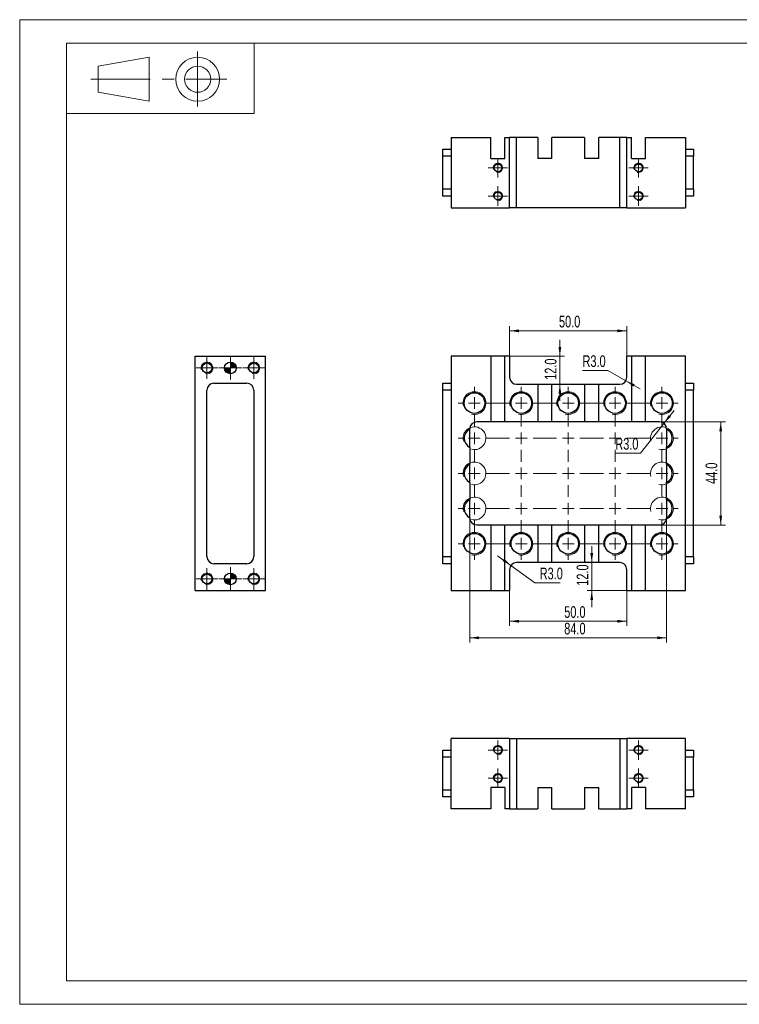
# Model space of a CAD drawing. Header units: millimetres. Extents: x 0 to 297, y 0 to 210.
# Tile 1 of 4: x 0 to 154, y 0 to 210. Entities that reach past the tile are written whole.
import ezdxf

# ---------------------------------------------------------------- set-up
doc = ezdxf.new("R2010")
doc.units = ezdxf.units.MM
doc.linetypes.add('CENTERX2', pattern=[20.32, 12.7, -2.54, 2.54, -2.54])
doc.styles.add('SLDTEXTSTYLE1', font='TXT', dxfattribs={"width": 0.7})
doc.dimstyles.new('SLDDIMSTYLE0', dxfattribs={"dimtxt": 2.5, "dimasz": 2, "dimexe": 0, "dimexo": 0.0625, "dimtad": 2, "dimdec": 1, "dimlfac": 2, "dimrnd": 1e-09, "dimzin": 4, "dimdsep": 46, "dimtxsty": 'SLDTEXTSTYLE1', "dimsah": 1, "dimcen": 0.09, "dimadec": 0, "dimazin": 1, "dimtfac": 1, "dimtofl": 0, "dimtmove": 0, "dimatfit": 3, "dimfxl": 0, "dimfrac": 2, "dimtolj": 1, "dimtzin": 12, "dimarcsym": 0})
doc.dimstyles.new('SLDDIMSTYLE1', dxfattribs={"dimtxt": 2.5, "dimasz": 2, "dimexe": 0, "dimexo": 0.0625, "dimtad": 0, "dimtih": 1, "dimtoh": 1, "dimdec": 1, "dimlfac": 2, "dimrnd": 1e-09, "dimzin": 4, "dimdsep": 46, "dimtxsty": 'SLDTEXTSTYLE1', "dimsah": 1, "dimcen": 0, "dimadec": 0, "dimazin": 1, "dimtfac": 1, "dimtofl": 0, "dimtmove": 1, "dimatfit": 3, "dimfxl": 0, "dimfrac": 2, "dimtolj": 1, "dimtzin": 12, "dimarcsym": 0})
doc.dimstyles.new('SLDDIMSTYLE2', dxfattribs={"dimtxt": 2.5, "dimasz": 2, "dimexe": 0, "dimexo": 0.0625, "dimtad": 2, "dimdec": 1, "dimlfac": 2, "dimrnd": 1e-09, "dimzin": 4, "dimdsep": 46, "dimtxsty": 'SLDTEXTSTYLE1', "dimsah": 1, "dimcen": 0.09, "dimadec": 0, "dimazin": 1, "dimtfac": 1, "dimtmove": 0, "dimatfit": 0, "dimfxl": 0, "dimfrac": 2, "dimtolj": 1, "dimtzin": 12, "dimarcsym": 0})

# ---------------------------------------------------------------- blocks, each defined once
blk = doc.blocks.new('_D')
at = {"color": 7, "linetype": 'Continuous', "lineweight": 0}
for p, q in [((96.02, 103.72), (96.02, 77.16)), ((138.02, 103.72), (138.02, 77.16)), ((96.02, 78.16), (138.02, 78.16))]:
    blk.add_line(p, q, dxfattribs=at)
at = {"color": 7, "linetype": 'Continuous', "lineweight": 18}
for points in [[(96.02, 78.16), (98.02, 77.86), (98.02, 78.46)], [(138.02, 78.16), (136.02, 78.46), (136.02, 77.86)]]:
    blk.add_solid(points, dxfattribs=at)
at = {"color": 7, "linetype": 'Continuous', "lineweight": 18, "insert": (116.17, 81.38), "char_height": 2.5, "attachment_point": 1, "style": 'SLDTEXTSTYLE1'}
blk.add_mtext('84.0', dxfattribs=at)
blk = doc.blocks.new('_D_1')
at = {"color": 7, "linetype": 'Continuous', "lineweight": 0}
for p, q in [((104.52, 88.22), (104.52, 80.69)), ((129.52, 88.22), (129.52, 80.69)), ((104.52, 81.69), (129.52, 81.69))]:
    blk.add_line(p, q, dxfattribs=at)
at = {"color": 7, "linetype": 'Continuous', "lineweight": 18}
for points in [[(104.52, 81.69), (106.52, 81.39), (106.52, 81.99)], [(129.52, 81.69), (127.52, 81.99), (127.52, 81.39)]]:
    blk.add_solid(points, dxfattribs=at)
at = {"color": 7, "linetype": 'Continuous', "lineweight": 18, "insert": (116.17, 84.91), "char_height": 2.5, "attachment_point": 1, "style": 'SLDTEXTSTYLE1'}
blk.add_mtext('50.0', dxfattribs=at)
blk = doc.blocks.new('_D_2')
at = {"color": 7, "linetype": 'Continuous', "lineweight": 0}
for p, q in [((104.8, 93.6), (101.96, 95.65)), ((104.8, 93.6), (109.93, 89.91)), ((109.93, 89.91), (115.31, 89.91))]:
    blk.add_line(p, q, dxfattribs=at)
at = {"color": 7, "linetype": 'Continuous', "lineweight": 18}
blk.add_solid([(104.8, 93.6), (103.35, 95.01), (103, 94.53)], dxfattribs=at)
at = {"color": 7, "linetype": 'Continuous', "lineweight": 18, "insert": (110.93, 93.13), "char_height": 2.5, "attachment_point": 1, "style": 'SLDTEXTSTYLE1'}
blk.add_mtext('R3.0', dxfattribs=at)
blk = doc.blocks.new('_D_3')
at = {"color": 7, "linetype": 'Continuous', "lineweight": 0}
for p, q in [((122.04, 94.22), (122.04, 97.72)), ((122.04, 94.22), (122.04, 88.22)), ((129.52, 88.22), (121.04, 88.22)), ((122.04, 88.22), (122.04, 84.72))]:
    blk.add_line(p, q, dxfattribs=at)
at = {"color": 7, "linetype": 'Continuous', "lineweight": 18}
for points in [[(122.04, 94.22), (122.34, 96.22), (121.74, 96.22)], [(122.04, 88.22), (121.74, 86.22), (122.34, 86.22)]]:
    blk.add_solid(points, dxfattribs=at)
at = {"color": 7, "linetype": 'Continuous', "lineweight": 18, "insert": (118.82, 89.26), "char_height": 2.5, "attachment_point": 1, "rotation": 90, "style": 'SLDTEXTSTYLE1'}
blk.add_mtext('12.0', dxfattribs=at)
blk = doc.blocks.new('_D_4')
at = {"color": 7, "linetype": 'Continuous', "lineweight": 0}
for p, q in [((136.52, 124.22), (150.56, 124.22)), ((149.56, 102.22), (149.56, 124.22)), ((136.52, 102.22), (150.56, 102.22))]:
    blk.add_line(p, q, dxfattribs=at)
at = {"color": 7, "linetype": 'Continuous', "lineweight": 18}
for points in [[(149.56, 124.22), (149.26, 122.22), (149.86, 122.22)], [(149.56, 102.22), (149.86, 104.22), (149.26, 104.22)]]:
    blk.add_solid(points, dxfattribs=at)
at = {"color": 7, "linetype": 'Continuous', "lineweight": 18, "insert": (146.33, 110.98), "char_height": 2.5, "attachment_point": 1, "rotation": 90, "style": 'SLDTEXTSTYLE1'}
blk.add_mtext('44.0', dxfattribs=at)
blk = doc.blocks.new('_D_5')
at = {"color": 7, "linetype": 'Continuous', "lineweight": 0}
for p, q in [((137.45, 123.9), (139.62, 126.65)), ((137.45, 123.9), (132.44, 117.56)), ((132.44, 117.56), (127.06, 117.56))]:
    blk.add_line(p, q, dxfattribs=at)
at = {"color": 7, "linetype": 'Continuous', "lineweight": 18}
blk.add_solid([(137.45, 123.9), (138.92, 125.29), (138.45, 125.66)], dxfattribs=at)
at = {"color": 7, "linetype": 'Continuous', "lineweight": 18, "insert": (127.06, 120.78), "char_height": 2.5, "attachment_point": 1, "style": 'SLDTEXTSTYLE1'}
blk.add_mtext('R3.0', dxfattribs=at)
blk = doc.blocks.new('_D_6')
at = {"color": 7, "linetype": 'Continuous', "lineweight": 0}
for p, q in [((104.52, 138.22), (104.52, 144.63)), ((104.52, 143.63), (129.52, 143.63)), ((129.52, 138.22), (129.52, 144.63))]:
    blk.add_line(p, q, dxfattribs=at)
at = {"color": 7, "linetype": 'Continuous', "lineweight": 18}
for points in [[(104.52, 143.63), (106.52, 143.33), (106.52, 143.93)], [(129.52, 143.63), (127.52, 143.93), (127.52, 143.33)]]:
    blk.add_solid(points, dxfattribs=at)
at = {"color": 7, "linetype": 'Continuous', "lineweight": 18, "insert": (115.05, 146.86), "char_height": 2.5, "attachment_point": 1, "style": 'SLDTEXTSTYLE1'}
blk.add_mtext('50.0', dxfattribs=at)
blk = doc.blocks.new('_D_7')
at = {"color": 7, "linetype": 'Continuous', "lineweight": 0}
for p, q in [((115.24, 138.22), (115.24, 141.72)), ((104.52, 138.22), (116.24, 138.22)), ((115.24, 132.22), (115.24, 138.22)), ((115.24, 132.22), (115.24, 128.72))]:
    blk.add_line(p, q, dxfattribs=at)
at = {"color": 7, "linetype": 'Continuous', "lineweight": 18}
for points in [[(115.24, 138.22), (115.54, 140.22), (114.94, 140.22)], [(115.24, 132.22), (114.94, 130.22), (115.54, 130.22)]]:
    blk.add_solid(points, dxfattribs=at)
at = {"color": 7, "linetype": 'Continuous', "lineweight": 18, "insert": (112.02, 133.17), "char_height": 2.5, "attachment_point": 1, "rotation": 90, "style": 'SLDTEXTSTYLE1'}
blk.add_mtext('12.0', dxfattribs=at)
blk = doc.blocks.new('_D_8')
at = {"color": 7, "linetype": 'Continuous', "lineweight": 0}
for p, q in [((125.45, 135.2), (120.07, 135.2)), ((129.32, 132.98), (125.45, 135.2)), ((129.32, 132.98), (132.35, 131.23))]:
    blk.add_line(p, q, dxfattribs=at)
at = {"color": 7, "linetype": 'Continuous', "lineweight": 18}
blk.add_solid([(129.32, 132.98), (130.9, 131.72), (131.2, 132.24)], dxfattribs=at)
at = {"color": 7, "linetype": 'Continuous', "lineweight": 18, "insert": (120.07, 138.42), "char_height": 2.5, "attachment_point": 1, "style": 'SLDTEXTSTYLE1'}
blk.add_mtext('R3.0', dxfattribs=at)
blk = doc.blocks.new('SW_CENTERMARKSYMBOL_0')
at = {"color": 0, "linetype": 'Continuous', "lineweight": 18}
for p, q in [((-10, 32.5), (-10, 33.45)), ((0, 32.5), (0, 33.45)), ((10, 32.5), (10, 33.45)), ((20, 32.5), (20, 33.45)), ((30, 32.5), (30, 33.45)), ((-12.5, 30), (-13.45, 30)), ((-10, 30), (-11.25, 30)), ((-10, 30), (-10, 31.25)), ((-10, 30), (-10, 28.75)), ((-10, 30), (-8.75, 30)), ((-7.5, 30), (-2.5, 30)), ((0, 30), (-1.25, 30)), ((0, 30), (0, 31.25)), ((0, 30), (0, 28.75)), ((0, 30), (1.25, 30)), ((2.5, 30), (7.5, 30)), ((10, 30), (8.75, 30)), ((10, 30), (10, 31.25)), ((10, 30), (10, 28.75)), ((10, 30), (11.25, 30)), ((12.5, 30), (17.5, 30)), ((20, 30), (18.75, 30)), ((20, 30), (20, 31.25)), ((20, 30), (20, 28.75)), ((20, 30), (21.25, 30)), ((22.5, 30), (27.5, 30)), ((30, 30), (28.75, 30)), ((30, 30), (30, 31.25)), ((30, 30), (30, 28.75)), ((30, 30), (31.25, 30)), ((32.5, 30), (33.45, 30)), ((-10, 25), (-10, 27.5)), ((0, 25), (0, 27.5)), ((10, 25), (10, 27.5)), ((20, 25), (20, 27.5)), ((30, 25), (30, 27.5)), ((-10, 22.5), (-10, 23.75)), ((0, 22.5), (0, 23.75)), ((10, 22.5), (10, 23.75)), ((20, 22.5), (20, 23.75)), ((30, 22.5), (30, 23.75)), ((-12.5, 22.5), (-13.45, 22.5)), ((-10, 22.5), (-11.25, 22.5)), ((-10, 22.5), (-10, 21.25)), ((-10, 22.5), (-8.75, 22.5)), ((-7.5, 22.5), (-2.5, 22.5)), ((0, 22.5), (-1.25, 22.5)), ((0, 22.5), (0, 21.25)), ((0, 22.5), (1.25, 22.5)), ((2.5, 22.5), (7.5, 22.5)), ((10, 22.5), (8.75, 22.5)), ((10, 22.5), (10, 21.25)), ((10, 22.5), (11.25, 22.5)), ((12.5, 22.5), (17.5, 22.5)), ((20, 22.5), (18.75, 22.5)), ((20, 22.5), (20, 21.25)), ((20, 22.5), (21.25, 22.5)), ((22.5, 22.5), (27.5, 22.5)), ((30, 22.5), (28.75, 22.5)), ((30, 22.5), (30, 21.25)), ((30, 22.5), (31.25, 22.5)), ((32.5, 22.5), (33.45, 22.5)), ((-10, 17.5), (-10, 20)), ((0, 17.5), (0, 20)), ((10, 17.5), (10, 20)), ((20, 17.5), (20, 20)), ((30, 17.5), (30, 20)), ((-12.5, 15), (-13.45, 15)), ((-10, 15), (-11.25, 15)), ((-10, 15), (-10, 16.25)), ((-10, 15), (-10, 13.75)), ((-10, 15), (-8.75, 15)), ((-7.5, 15), (-2.5, 15)), ((0, 15), (-1.25, 15)), ((0, 15), (0, 16.25)), ((0, 15), (0, 13.75)), ((0, 15), (1.25, 15)), ((2.5, 15), (7.5, 15)), ((10, 15), (8.75, 15)), ((10, 15), (10, 16.25)), ((10, 15), (10, 13.75)), ((10, 15), (11.25, 15)), ((12.5, 15), (17.5, 15)), ((20, 15), (18.75, 15)), ((20, 15), (20, 16.25)), ((20, 15), (20, 13.75)), ((20, 15), (21.25, 15)), ((22.5, 15), (27.5, 15)), ((30, 15), (28.75, 15)), ((30, 15), (30, 16.25)), ((30, 15), (30, 13.75)), ((30, 15), (31.25, 15)), ((32.5, 15), (33.45, 15)), ((-10, 10), (-10, 12.5)), ((0, 10), (0, 12.5)), ((10, 10), (10, 12.5)), ((20, 10), (20, 12.5)), ((30, 10), (30, 12.5)), ((-10, 7.5), (-10, 8.75)), ((0, 7.5), (0, 8.75)), ((10, 7.5), (10, 8.75)), ((20, 7.5), (20, 8.75)), ((30, 7.5), (30, 8.75)), ((-12.5, 7.5), (-13.45, 7.5)), ((-10, 7.5), (-11.25, 7.5)), ((-10, 7.5), (-10, 6.25)), ((-10, 7.5), (-8.75, 7.5)), ((-7.5, 7.5), (-2.5, 7.5)), ((0, 7.5), (-1.25, 7.5)), ((0, 7.5), (0, 6.25)), ((0, 7.5), (1.25, 7.5)), ((2.5, 7.5), (7.5, 7.5)), ((10, 7.5), (8.75, 7.5)), ((10, 7.5), (10, 6.25)), ((10, 7.5), (11.25, 7.5)), ((12.5, 7.5), (17.5, 7.5)), ((20, 7.5), (18.75, 7.5)), ((20, 7.5), (20, 6.25)), ((20, 7.5), (21.25, 7.5)), ((22.5, 7.5), (27.5, 7.5)), ((30, 7.5), (28.75, 7.5)), ((30, 7.5), (30, 6.25)), ((30, 7.5), (31.25, 7.5)), ((32.5, 7.5), (33.45, 7.5)), ((-10, 2.5), (-10, 5)), ((0, 2.5), (0, 5)), ((10, 2.5), (10, 5)), ((20, 2.5), (20, 5)), ((30, 2.5), (30, 5)), ((-12.5, 0), (-13.45, 0)), ((-10, 0), (-11.25, 0)), ((-10, 0), (-10, 1.25)), ((-10, 0), (-10, -1.25)), ((-10, 0), (-8.75, 0)), ((-7.5, 0), (-2.5, 0)), ((0, 0), (-1.25, 0)), ((0, 0), (0, 1.25)), ((0, 0), (0, -1.25)), ((0, 0), (1.25, 0)), ((2.5, 0), (7.5, 0)), ((10, 0), (8.75, 0)), ((10, 0), (10, 1.25)), ((10, 0), (10, -1.25)), ((10, 0), (11.25, 0)), ((12.5, 0), (17.5, 0)), ((20, 0), (18.75, 0)), ((20, 0), (20, 1.25)), ((20, 0), (20, -1.25)), ((20, 0), (21.25, 0)), ((22.5, 0), (27.5, 0)), ((30, 0), (28.75, 0)), ((30, 0), (30, 1.25)), ((30, 0), (30, -1.25)), ((30, 0), (31.25, 0)), ((32.5, 0), (33.45, 0)), ((-10, -2.5), (-10, -3.45)), ((0, -2.5), (0, -3.45)), ((10, -2.5), (10, -3.45)), ((20, -2.5), (20, -3.45)), ((30, -2.5), (30, -3.45))]:
    blk.add_line(p, q, dxfattribs=at)
blk = doc.blocks.new('SW_CENTERMARKSYMBOL_1')
at = {"color": 0, "linetype": 'Continuous', "lineweight": 18}
for p, q in [((0, 1.25), (0, 2.3)), ((-1.25, 0), (-2.3, 0)), ((0, 0), (-1.25, 0)), ((0, 0), (0, 1.25)), ((0, 0), (0, -1.25)), ((0, 0), (1.25, 0)), ((1.25, 0), (2.3, 0)), ((0, -1.25), (0, -2.3))]:
    blk.add_line(p, q, dxfattribs=at)
blk = doc.blocks.new('SW_CENTERMARKSYMBOL_2')
at = {"color": 0, "linetype": 'Continuous', "lineweight": 18}
for p, q in [((0, 1.25), (0, 2.3)), ((-1.25, 0), (-2.3, 0)), ((0, 0), (-1.25, 0)), ((0, 0), (0, 1.25)), ((0, 0), (0, -1.25)), ((0, 0), (1.25, 0)), ((1.25, 0), (2.3, 0)), ((0, -1.25), (0, -2.3))]:
    blk.add_line(p, q, dxfattribs=at)
blk = doc.blocks.new('SW_CENTERMARKSYMBOL_3')
at = {"color": 0, "linetype": 'Continuous', "lineweight": 18}
for p, q in [((0, 1.25), (0, 2.3)), ((-1.25, 0), (-2.3, 0)), ((0, 0), (-1.25, 0)), ((0, 0), (0, 1.25)), ((0, 0), (0, -1.25)), ((0, 0), (1.25, 0)), ((1.25, 0), (2.3, 0)), ((0, -1.25), (0, -2.3))]:
    blk.add_line(p, q, dxfattribs=at)
blk = doc.blocks.new('SW_CENTERMARKSYMBOL_4')
at = {"color": 0, "linetype": 'Continuous', "lineweight": 18}
for p, q in [((0, 1.25), (0, 2.3)), ((-1.25, 0), (-2.3, 0)), ((0, 0), (-1.25, 0)), ((0, 0), (0, 1.25)), ((0, 0), (0, -1.25)), ((0, 0), (1.25, 0)), ((1.25, 0), (2.3, 0)), ((0, -1.25), (0, -2.3))]:
    blk.add_line(p, q, dxfattribs=at)
blk = doc.blocks.new('SW_CENTERMARKSYMBOL_5')
at = {"color": 0, "linetype": 'Continuous', "lineweight": 18}
for p, q in [((0, 1.25), (0, 2.5)), ((-1.25, 0), (-2.5, 0)), ((0, 0), (-1.25, 0)), ((0, 0), (0, 1.25)), ((0, 0), (0, -1.25)), ((0, 0), (1.25, 0)), ((1.25, 0), (2.5, 0)), ((0, -1.25), (0, -2.5))]:
    blk.add_line(p, q, dxfattribs=at)
blk = doc.blocks.new('SW_CENTERMARKSYMBOL_6')
at = {"color": 0, "linetype": 'Continuous', "lineweight": 18}
for p, q in [((0, 1.25), (0, 2.5)), ((-1.25, 0), (-2.5, 0)), ((0, 0), (-1.25, 0)), ((0, 0), (0, 1.25)), ((0, 0), (0, -1.25)), ((0, 0), (1.25, 0)), ((1.25, 0), (2.5, 0)), ((0, -1.25), (0, -2.5))]:
    blk.add_line(p, q, dxfattribs=at)
blk = doc.blocks.new('SW_DOWELSYMBOL_0')
at = {"linetype": 'Continuous', "lineweight": 18}
h = blk.add_hatch(color=0, dxfattribs=at)
edge = h.paths.add_edge_path(flags=0)
edge.add_arc((0, 0), 1.25, 180, 270)
edge.add_line((0, -1.25), (0, 0))
edge.add_line((0, 0), (-1.25, 0))
h = blk.add_hatch(color=0, dxfattribs=at)
edge = h.paths.add_edge_path(flags=0)
edge.add_arc((0, 0), 1.25, 0, 90)
edge.add_line((0, 1.25), (0, 0))
edge.add_line((0, 0), (1.25, 0))
at = {"color": 0, "linetype": 'Continuous', "lineweight": 18}
blk.add_circle((0, 0), 1.25, dxfattribs=at)
blk = doc.blocks.new('SW_DOWELSYMBOL_1')
at = {"linetype": 'Continuous', "lineweight": 18}
h = blk.add_hatch(color=0, dxfattribs=at)
edge = h.paths.add_edge_path(flags=0)
edge.add_arc((0, 0), 1.25, 180, 270)
edge.add_line((0, -1.25), (0, 0))
edge.add_line((0, 0), (-1.25, 0))
h = blk.add_hatch(color=0, dxfattribs=at)
edge = h.paths.add_edge_path(flags=0)
edge.add_arc((0, 0), 1.25, 0, 90)
edge.add_line((0, 1.25), (0, 0))
edge.add_line((0, 0), (1.25, 0))
at = {"color": 0, "linetype": 'Continuous', "lineweight": 18}
blk.add_circle((0, 0), 1.25, dxfattribs=at)
blk = doc.blocks.new('SW_CENTERMARKSYMBOL_12')
at = {"color": 0, "linetype": 'Continuous', "lineweight": 18}
for p, q in [((-1.25, 0), (-2.075, 0)), ((0, 0), (-1.25, 0)), ((0, 1.25), (0, 2.075)), ((0, 0), (0, 1.25)), ((0, 0), (0, -1.25)), ((0, 0), (1.25, 0)), ((1.25, 0), (2.075, 0)), ((0, -1.25), (0, -2.075))]:
    blk.add_line(p, q, dxfattribs=at)
blk = doc.blocks.new('SW_CENTERMARKSYMBOL_13')
at = {"color": 0, "linetype": 'Continuous', "lineweight": 18}
for p, q in [((-1.25, 0), (-2.075, 0)), ((0, 0), (-1.25, 0)), ((0, 1.25), (0, 2.075)), ((0, 0), (0, 1.25)), ((0, 0), (0, -1.25)), ((0, 0), (1.25, 0)), ((1.25, 0), (2.075, 0)), ((0, -1.25), (0, -2.075))]:
    blk.add_line(p, q, dxfattribs=at)
blk = doc.blocks.new('SW_CENTERMARKSYMBOL_14')
at = {"color": 0, "linetype": 'Continuous', "lineweight": 18}
for p, q in [((-1.25, 0), (-2.075, 0)), ((0, 0), (-1.25, 0)), ((0, 1.25), (0, 2.075)), ((0, 0), (0, 1.25)), ((0, 0), (0, -1.25)), ((0, 0), (1.25, 0)), ((1.25, 0), (2.075, 0)), ((0, -1.25), (0, -2.075))]:
    blk.add_line(p, q, dxfattribs=at)
blk = doc.blocks.new('SW_CENTERMARKSYMBOL_15')
at = {"color": 0, "linetype": 'Continuous', "lineweight": 18}
for p, q in [((-1.25, 0), (-2.075, 0)), ((0, 0), (-1.25, 0)), ((0, 1.25), (0, 2.075)), ((0, 0), (0, 1.25)), ((0, 0), (0, -1.25)), ((0, 0), (1.25, 0)), ((1.25, 0), (2.075, 0)), ((0, -1.25), (0, -2.075))]:
    blk.add_line(p, q, dxfattribs=at)
blk = doc.blocks.new('SW_CENTERMARKSYMBOL_16')
at = {"color": 0, "linetype": 'Continuous', "lineweight": 18}
for p, q in [((-1.25, 0), (-2.075, 0)), ((0, 0), (-1.25, 0)), ((0, 1.25), (0, 2.075)), ((0, 0), (0, 1.25)), ((0, 0), (0, -1.25)), ((0, 0), (1.25, 0)), ((1.25, 0), (2.075, 0)), ((0, -1.25), (0, -2.075))]:
    blk.add_line(p, q, dxfattribs=at)
blk = doc.blocks.new('SW_CENTERMARKSYMBOL_17')
at = {"color": 0, "linetype": 'Continuous', "lineweight": 18}
for p, q in [((-1.25, 0), (-2.075, 0)), ((0, 0), (-1.25, 0)), ((0, 1.25), (0, 2.075)), ((0, 0), (0, 1.25)), ((0, 0), (0, -1.25)), ((0, 0), (1.25, 0)), ((1.25, 0), (2.075, 0)), ((0, -1.25), (0, -2.075))]:
    blk.add_line(p, q, dxfattribs=at)
blk = doc.blocks.new('SW_CENTERMARKSYMBOL_18')
at = {"color": 0, "linetype": 'Continuous', "lineweight": 18}
for p, q in [((-1.25, 0), (-2.075, 0)), ((0, 0), (-1.25, 0)), ((0, 1.25), (0, 2.075)), ((0, 0), (0, 1.25)), ((0, 0), (0, -1.25)), ((0, 0), (1.25, 0)), ((1.25, 0), (2.075, 0)), ((0, -1.25), (0, -2.075))]:
    blk.add_line(p, q, dxfattribs=at)
blk = doc.blocks.new('SW_CENTERMARKSYMBOL_19')
at = {"color": 0, "linetype": 'Continuous', "lineweight": 18}
for p, q in [((-1.25, 0), (-2.075, 0)), ((0, 0), (-1.25, 0)), ((0, 1.25), (0, 2.075)), ((0, 0), (0, 1.25)), ((0, 0), (0, -1.25)), ((0, 0), (1.25, 0)), ((1.25, 0), (2.075, 0)), ((0, -1.25), (0, -2.075))]:
    blk.add_line(p, q, dxfattribs=at)

msp = doc.modelspace()

# ---------------------------------------------------------------- linework, layer by layer
at = {"color": 7, "linetype": 'Continuous', "lineweight": 18}
for p, q in [((-0.013, 209.994), (296.987, 209.994)), ((-0.013, 209.994), (-0.013, -0.006)), ((9.987, 204.994), (291.987, 204.994)), ((9.987, 204.994), (9.987, 4.994)), ((9.987, 204.994), (49.987, 204.994)), ((9.987, 204.994), (9.987, 189.994)), ((49.987, 204.994), (49.987, 189.994)), ((16.702, 200.085), (27.637, 201.987)), ((27.637, 201.987), (27.637, 192.614)), ((16.702, 194.516), (16.702, 200.085)), ((27.637, 192.614), (16.702, 194.516)), ((9.987, 189.994), (49.987, 189.994)), ((9.987, 4.994), (291.987, 4.994)), ((-0.013, -0.006), (296.987, -0.006))]:
    msp.add_line(p, q, dxfattribs=at)
at = {"color": 7, "linetype": 'CENTERX2', "lineweight": 18}
for p, q in [((37.96, 203.209), (37.96, 191.46)), ((15.14, 197.3), (44.208, 197.3))]:
    msp.add_line(p, q, dxfattribs=at)
at = {"color": 7, "linetype": 'Continuous', "lineweight": 25}
for p, q in [((92.018, 184.891), (92.018, 169.891)), ((92.018, 184.891), (100.518, 184.891)), ((100.518, 180.391), (100.518, 184.891)), ((103.518, 180.391), (103.518, 184.891)), ((103.518, 184.891), (104.518, 184.891)), ((104.518, 169.891), (104.518, 184.891)), ((106.018, 184.891), (104.518, 184.891)), ((106.018, 169.891), (106.018, 184.891)), ((110.518, 184.891), (106.018, 184.891)), ((110.518, 184.891), (110.518, 180.391)), ((113.518, 180.391), (113.518, 184.891)), ((120.518, 184.891), (113.518, 184.891)), ((120.518, 184.891), (120.518, 180.391)), ((123.518, 180.391), (123.518, 184.891)), ((128.018, 184.891), (123.518, 184.891)), ((128.018, 169.891), (128.018, 184.891)), ((129.518, 184.891), (128.018, 184.891)), ((129.518, 169.891), (129.518, 184.891)), ((129.518, 184.891), (130.518, 184.891)), ((130.518, 180.391), (130.518, 184.891)), ((133.518, 180.391), (133.518, 184.891)), ((133.518, 184.891), (142.018, 184.891)), ((142.018, 184.891), (142.018, 169.891)), ((90.268, 182.391), (92.018, 182.391)), ((90.268, 180.891), (90.268, 182.391)), ((92.018, 180.891), (90.268, 180.891)), ((90.268, 173.891), (90.268, 180.891)), ((142.018, 182.391), (143.768, 182.391)), ((143.768, 180.891), (142.018, 180.891)), ((143.768, 182.391), (143.768, 180.891)), ((143.768, 173.891), (143.768, 180.891)), ((100.518, 180.391), (103.518, 180.391)), ((113.518, 180.391), (110.518, 180.391)), ((123.518, 180.391), (120.518, 180.391)), ((130.518, 180.391), (133.518, 180.391)), ((90.268, 173.891), (92.018, 173.891)), ((90.268, 172.391), (90.268, 173.891)), ((92.018, 172.391), (90.268, 172.391)), ((142.018, 173.891), (143.768, 173.891)), ((143.768, 172.391), (142.018, 172.391)), ((143.768, 173.891), (143.768, 172.391)), ((92.018, 169.891), (104.518, 169.891)), ((106.018, 169.891), (104.518, 169.891)), ((128.018, 169.891), (106.018, 169.891)), ((129.518, 169.891), (128.018, 169.891)), ((129.518, 169.891), (142.018, 169.891)), ((37.443, 88.224), (37.443, 138.224)), ((37.443, 138.224), (52.443, 138.224)), ((52.443, 88.224), (52.443, 138.224)), ((100.518, 138.224), (92.018, 138.224)), ((92.018, 138.224), (92.018, 88.224)), ((100.518, 138.224), (100.518, 124.224)), ((103.518, 138.224), (100.518, 138.224)), ((103.518, 124.224), (103.518, 138.224)), ((104.518, 138.224), (103.518, 138.224)), ((104.518, 138.224), (104.518, 133.724)), ((130.518, 138.224), (129.518, 138.224)), ((129.518, 133.724), (129.518, 138.224)), ((130.518, 138.224), (130.518, 124.224)), ((133.518, 138.224), (130.518, 138.224)), ((133.518, 124.224), (133.518, 138.224)), ((142.018, 138.224), (133.518, 138.224)), ((142.018, 88.224), (142.018, 138.224)), ((41.443, 132.474), (48.443, 132.474)), ((90.268, 132.474), (92.018, 132.474)), ((90.268, 130.974), (90.268, 132.474)), ((142.018, 132.474), (143.768, 132.474)), ((143.768, 132.474), (143.768, 130.974)), ((39.943, 95.474), (39.943, 130.974)), ((49.943, 130.974), (49.943, 95.474)), ((92.018, 130.974), (90.268, 130.974)), ((90.268, 95.474), (90.268, 130.974)), ((106.018, 132.224), (110.518, 132.224)), ((110.518, 132.224), (110.518, 124.224)), ((110.518, 132.224), (113.518, 132.224)), ((113.518, 124.224), (113.518, 132.224)), ((113.518, 132.224), (120.518, 132.224)), ((120.518, 132.224), (120.518, 124.224)), ((120.518, 132.224), (123.518, 132.224)), ((123.518, 124.224), (123.518, 132.224)), ((123.518, 132.224), (128.018, 132.224)), ((143.768, 130.974), (142.018, 130.974)), ((143.768, 95.474), (143.768, 130.974)), ((100.518, 124.224), (97.518, 124.224)), ((103.518, 124.224), (100.518, 124.224)), ((110.518, 124.224), (103.518, 124.224)), ((113.518, 124.224), (110.518, 124.224)), ((120.518, 124.224), (113.518, 124.224)), ((123.518, 124.224), (120.518, 124.224)), ((130.518, 124.224), (123.518, 124.224)), ((133.518, 124.224), (130.518, 124.224)), ((136.518, 124.224), (133.518, 124.224)), ((96.018, 122.724), (96.018, 122.683)), ((96.018, 118.764), (96.018, 122.683)), ((138.018, 122.683), (138.018, 122.724)), ((138.018, 122.683), (138.018, 118.764)), ((96.018, 118.764), (96.018, 115.183)), ((138.018, 115.183), (138.018, 118.764)), ((96.018, 111.264), (96.018, 115.183)), ((138.018, 115.183), (138.018, 111.264)), ((96.018, 111.264), (96.018, 107.683)), ((138.018, 107.683), (138.018, 111.264)), ((96.018, 103.764), (96.018, 107.683)), ((138.018, 107.683), (138.018, 103.764)), ((96.018, 103.764), (96.018, 103.724)), ((138.018, 103.724), (138.018, 103.764)), ((97.518, 102.224), (100.518, 102.224)), ((100.518, 102.224), (100.518, 88.224)), ((100.518, 102.224), (103.518, 102.224)), ((103.518, 88.224), (103.518, 102.224)), ((103.518, 102.224), (110.518, 102.224)), ((110.518, 102.224), (110.518, 94.224)), ((110.518, 102.224), (113.518, 102.224)), ((113.518, 94.224), (113.518, 102.224)), ((113.518, 102.224), (120.518, 102.224)), ((120.518, 102.224), (120.518, 94.224)), ((120.518, 102.224), (123.518, 102.224)), ((123.518, 94.224), (123.518, 102.224)), ((123.518, 102.224), (130.518, 102.224)), ((130.518, 102.224), (130.518, 88.224)), ((130.518, 102.224), (133.518, 102.224)), ((133.518, 88.224), (133.518, 102.224)), ((133.518, 102.224), (136.518, 102.224)), ((90.268, 95.474), (92.018, 95.474)), ((90.268, 93.974), (90.268, 95.474)), ((142.018, 95.474), (143.768, 95.474)), ((143.768, 95.474), (143.768, 93.974)), ((48.443, 93.974), (41.443, 93.974)), ((92.018, 93.974), (90.268, 93.974)), ((104.518, 92.724), (104.518, 88.224)), ((110.518, 94.224), (106.018, 94.224)), ((113.518, 94.224), (110.518, 94.224)), ((120.518, 94.224), (113.518, 94.224)), ((123.518, 94.224), (120.518, 94.224)), ((128.018, 94.224), (123.518, 94.224)), ((129.518, 88.224), (129.518, 92.724)), ((143.768, 93.974), (142.018, 93.974)), ((37.443, 88.224), (52.443, 88.224)), ((92.018, 88.224), (100.518, 88.224)), ((100.518, 88.224), (103.518, 88.224)), ((103.518, 88.224), (104.518, 88.224)), ((129.518, 88.224), (130.518, 88.224)), ((130.518, 88.224), (133.518, 88.224)), ((133.518, 88.224), (142.018, 88.224)), ((92.018, 41.719), (92.018, 56.719)), ((104.518, 56.719), (92.018, 56.719)), ((104.518, 56.719), (104.518, 41.719)), ((104.518, 56.719), (106.018, 56.719)), ((106.018, 56.719), (106.018, 41.719)), ((106.018, 56.719), (128.018, 56.719)), ((128.018, 56.719), (128.018, 41.719)), ((128.018, 56.719), (129.518, 56.719)), ((142.018, 56.719), (129.518, 56.719)), ((129.518, 56.719), (129.518, 41.719)), ((142.018, 41.719), (142.018, 56.719)), ((90.268, 54.219), (92.018, 54.219)), ((90.268, 52.719), (90.268, 54.219)), ((92.018, 52.719), (90.268, 52.719)), ((90.268, 45.719), (90.268, 52.719)), ((142.018, 54.219), (143.768, 54.219)), ((143.768, 52.719), (142.018, 52.719)), ((143.768, 54.219), (143.768, 52.719)), ((143.768, 45.719), (143.768, 52.719)), ((103.518, 46.219), (100.518, 46.219)), ((100.518, 46.219), (100.518, 41.719)), ((103.518, 46.219), (103.518, 41.719)), ((110.518, 46.219), (113.518, 46.219)), ((110.518, 46.219), (110.518, 41.719)), ((113.518, 41.719), (113.518, 46.219)), ((120.518, 46.219), (123.518, 46.219)), ((120.518, 46.219), (120.518, 41.719)), ((123.518, 41.719), (123.518, 46.219)), ((133.518, 46.219), (130.518, 46.219)), ((130.518, 46.219), (130.518, 41.719)), ((133.518, 46.219), (133.518, 41.719)), ((90.268, 45.719), (92.018, 45.719)), ((90.268, 44.219), (90.268, 45.719)), ((92.018, 44.219), (90.268, 44.219)), ((142.018, 45.719), (143.768, 45.719)), ((143.768, 44.219), (142.018, 44.219)), ((143.768, 45.719), (143.768, 44.219)), ((100.518, 41.719), (92.018, 41.719)), ((104.518, 41.719), (103.518, 41.719)), ((104.518, 41.719), (106.018, 41.719)), ((106.018, 41.719), (110.518, 41.719)), ((113.518, 41.719), (120.518, 41.719)), ((123.518, 41.719), (128.018, 41.719)), ((128.018, 41.719), (129.518, 41.719)), ((130.518, 41.719), (129.518, 41.719)), ((142.018, 41.719), (133.518, 41.719))]:
    msp.add_line(p, q, dxfattribs=at)
at = {"color": 7, "linetype": 'Continuous', "lineweight": 18}
for radius in [4.686, 2.785]:
    msp.add_circle((37.96, 197.3), radius, dxfattribs=at)
at = {"color": 7, "linetype": 'Continuous', "lineweight": 25}
for centre, radius in [((102.018, 178.391), 0.825), ((132.018, 178.391), 0.825), ((102.018, 172.391), 0.825), ((132.018, 172.391), 0.825), ((39.943, 135.724), 1.05), ((44.943, 135.724), 1.25), ((49.943, 135.724), 1.05), ((97.018, 128.224), 2.2), ((107.018, 128.224), 2.2), ((117.018, 128.224), 2.2), ((127.018, 128.224), 2.2), ((137.018, 128.224), 2.2), ((97.018, 98.224), 2.2), ((107.018, 98.224), 2.2), ((117.018, 98.224), 2.2), ((127.018, 98.224), 2.2), ((137.018, 98.224), 2.2), ((39.943, 90.724), 1.05), ((44.943, 90.724), 1.25), ((49.943, 90.724), 1.05), ((102.018, 54.219), 0.825), ((132.018, 54.219), 0.825), ((102.018, 48.219), 0.825), ((132.018, 48.219), 0.825)]:
    msp.add_circle(centre, radius, dxfattribs=at)
at = {"color": 7, "linetype": 'Continuous', "lineweight": 18}
for centre, radius in [((102.018, 178.391), 1), ((102.018, 178.391), 1), ((132.018, 178.391), 1), ((132.018, 178.391), 1), ((102.018, 172.391), 1), ((102.018, 172.391), 1), ((132.018, 172.391), 1), ((132.018, 172.391), 1), ((39.943, 135.724), 1.25), ((39.943, 135.724), 1.25), ((49.943, 135.724), 1.25), ((49.943, 135.724), 1.25), ((97.018, 128.224), 2.432), ((107.018, 128.224), 2.432), ((117.018, 128.224), 2.432), ((127.018, 128.224), 2.432), ((137.018, 128.224), 2.432), ((97.018, 120.724), 2.432), ((137.018, 120.724), 2.432), ((97.018, 113.224), 2.432), ((137.018, 113.224), 2.432), ((97.018, 105.724), 2.432), ((137.018, 105.724), 2.432), ((97.018, 98.224), 2.432), ((107.018, 98.224), 2.432), ((117.018, 98.224), 2.432), ((127.018, 98.224), 2.432), ((137.018, 98.224), 2.432), ((39.943, 90.724), 1.25), ((39.943, 90.724), 1.25), ((49.943, 90.724), 1.25), ((49.943, 90.724), 1.25), ((102.018, 54.219), 1), ((102.018, 54.219), 1), ((132.018, 54.219), 1), ((132.018, 54.219), 1), ((102.018, 48.219), 1), ((102.018, 48.219), 1), ((132.018, 48.219), 1), ((132.018, 48.219), 1)]:
    msp.add_arc(centre, radius, 255, 195, dxfattribs=at)
at = {"color": 7, "linetype": 'Continuous', "lineweight": 25}
for centre, radius, start, end in [((41.443, 130.974), 1.5, 90, 180), ((48.443, 130.974), 1.5, 0, 90), ((106.018, 133.724), 1.5, 180, 270), ((128.018, 133.724), 1.5, 270, 0), ((97.518, 122.724), 1.5, 90, 180), ((136.518, 122.724), 1.5, 0, 90), ((97.018, 120.724), 2.2, 117.03569, 242.96431), ((137.018, 120.724), 2.2, 297.03569, 62.96431), ((97.018, 113.224), 2.2, 117.03569, 242.96431), ((137.018, 113.224), 2.2, 297.03569, 62.96431), ((97.018, 105.724), 2.2, 117.03569, 242.96431), ((137.018, 105.724), 2.2, 297.03569, 62.96431), ((97.518, 103.724), 1.5, 180, 270), ((136.518, 103.724), 1.5, 270, 0), ((41.443, 95.474), 1.5, 180, 270), ((48.443, 95.474), 1.5, 270, 0), ((106.018, 92.724), 1.5, 90, 180), ((128.018, 92.724), 1.5, 0, 90)]:
    msp.add_arc(centre, radius, start, end, dxfattribs=at)

# ---------------------------------------------------------------- block references
at = {"color": 7, "linetype": 'Continuous', "lineweight": 18}
for name, p in [('SW_CENTERMARKSYMBOL_14', (102.018, 178.391)), ('SW_CENTERMARKSYMBOL_13', (132.018, 178.391)), ('SW_CENTERMARKSYMBOL_15', (102.018, 172.391)), ('SW_CENTERMARKSYMBOL_12', (132.018, 172.391)), ('SW_CENTERMARKSYMBOL_4', (39.943, 135.724)), ('SW_CENTERMARKSYMBOL_5', (44.943, 135.724)), ('SW_DOWELSYMBOL_1', (44.943, 135.724)), ('SW_CENTERMARKSYMBOL_3', (49.943, 135.724)), ('SW_CENTERMARKSYMBOL_0', (107.018, 98.224)), ('SW_CENTERMARKSYMBOL_1', (39.943, 90.724)), ('SW_CENTERMARKSYMBOL_6', (44.943, 90.724)), ('SW_CENTERMARKSYMBOL_2', (49.943, 90.724)), ('SW_DOWELSYMBOL_0', (44.943, 90.724)), ('SW_CENTERMARKSYMBOL_19', (102.018, 54.219)), ('SW_CENTERMARKSYMBOL_16', (132.018, 54.219)), ('SW_CENTERMARKSYMBOL_18', (102.018, 48.219)), ('SW_CENTERMARKSYMBOL_17', (132.018, 48.219))]:
    msp.add_blockref(name, p, dxfattribs=at)

# ---------------------------------------------------------------- dimensions: what is measured, and where the dimension line sits
for base, p1, p2, picture, middle in [((129.518, 143.634), (104.518, 138.224), (129.518, 138.224), '_D_6', (117.245, 143.634)), ((138.018, 78.158), (96.018, 103.724), (138.018, 103.724), '_D', (118.366, 78.158)), ((129.518, 81.686), (104.518, 88.224), (129.518, 88.224), '_D_1', (118.366, 81.686))]:
    dim = msp.add_linear_dim(base=base, p1=p1, p2=p2, dimstyle='SLDDIMSTYLE0', dxfattribs=at)
    dim.commit()
    dim.dimension.update_dxf_attribs({"geometry": picture, "text_midpoint": middle, "dimtype": 160})
for base, p1, p2, dimstyle, picture, middle in [((115.242, 138.224), (106.018, 132.224), (104.518, 138.224), 'SLDDIMSTYLE2', '_D_7', (115.242, 135.361)), ((149.556, 124.224), (136.518, 102.224), (136.518, 124.224), 'SLDDIMSTYLE0', '_D_4', (149.556, 113.173)), ((122.045, 88.224), (128.018, 94.224), (129.518, 88.224), 'SLDDIMSTYLE2', '_D_3', (122.045, 91.454))]:
    dim = msp.add_linear_dim(base=base, p1=p1, p2=p2, angle=90, dimstyle=dimstyle, dxfattribs=at)
    dim.commit()
    dim.dimension.update_dxf_attribs({"geometry": picture, "text_midpoint": middle, "dimtype": 160})
for center, mpoint, picture, middle in [((128.018, 133.724), (129.319, 132.977), '_D_8', (122.258, 136.746)), ((136.518, 122.724), (137.448, 123.901), '_D_5', (129.25, 119.103)), ((106.018, 92.724), (104.801, 93.601), '_D_2', (113.122, 91.452))]:
    dim = msp.add_radius_dim(center=center, mpoint=mpoint, dimstyle='SLDDIMSTYLE1', dxfattribs=at)
    dim.commit()
    dim.dimension.update_dxf_attribs({"geometry": picture, "text_midpoint": middle, "dimtype": 164})

doc.saveas('drawing.dxf')
